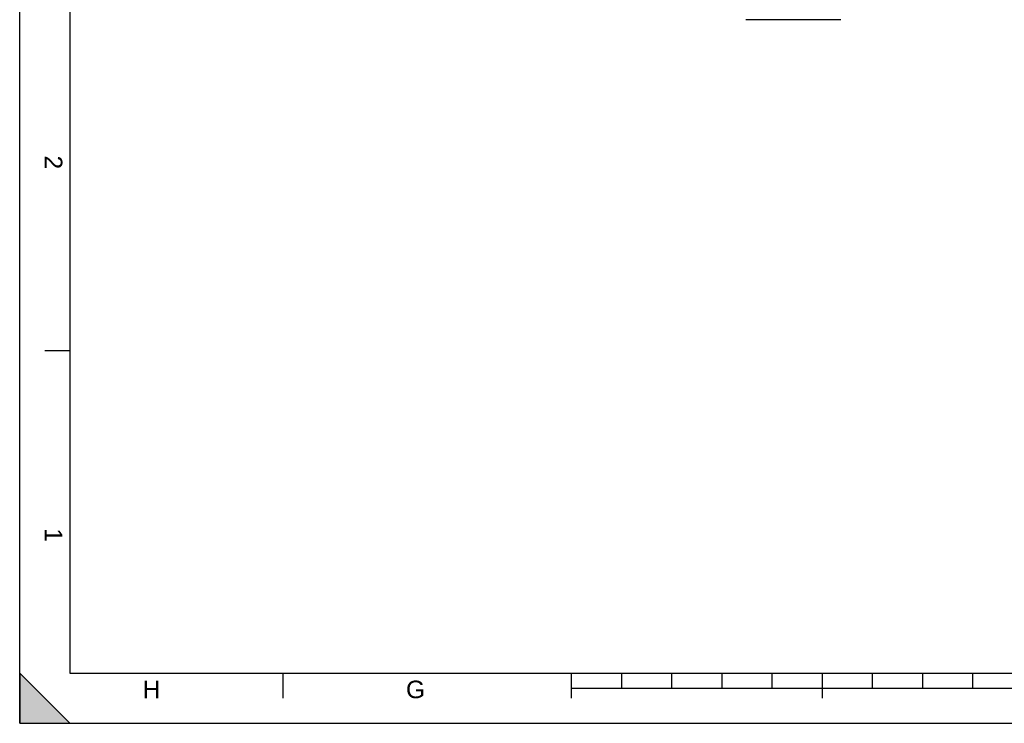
# Model space of a CAD drawing. Header units: millimetres. Extents: x 0 to 420, y 0 to 297.
# Tile 1 of 34: x 0 to 196, y 0 to 140. Entities that reach past the tile are written whole.
import ezdxf

# ---------------------------------------------------------------- set-up
doc = ezdxf.new("R2010")
doc.units = ezdxf.units.MM
doc.header["$LTSCALE"] = 23.1
doc.layers.get('0').update_dxf_attribs({"linetype": 'CONTINUOUS'})
doc.layers.add('06_COURBES', color=7, linetype='CONTINUOUS')
doc.styles.add('TEXTSTYLE_2', font='arial.ttf')

# ---------------------------------------------------------------- blocks, each defined once
blk = doc.blocks.new('MARGEA3_BL0', base_point=(210.000078, 148.5))
at = {"color": 7, "linetype": 'Continuous'}
for p, q in [((0.000078, 0), (0.000078, 297)), ((10.000078, 287.000001), (10.000078, 10.000001)), ((5.000078, 74.250001), (10.000078, 74.250001)), ((10.000078, 0.000001), (0.000078, 10.000001)), ((0.000078, 10.000001), (0.000078, 0.000001)), ((10.000078, 0.000001), (0.000078, 10.000001)), ((10.000078, 10.000001), (410.000078, 10.000001)), ((52.500078, 5.000001), (52.500078, 10.000001)), ((110.000078, 5.000001), (110.000078, 10.000001)), ((120.000078, 7.000001), (120.000078, 10.000001)), ((130.000078, 7.000001), (130.000078, 10.000001)), ((140.000078, 7.000001), (140.000078, 10.000001)), ((150.000078, 7.000001), (150.000078, 10.000001)), ((160.000078, 5.000001), (160.000078, 10.000001)), ((170.000078, 7.000001), (170.000078, 10.000001)), ((180.000078, 7.000001), (180.000078, 10.000001)), ((190.000078, 7.000001), (190.000078, 10.000001)), ((110.000078, 7.000001), (310.000078, 7.000001)), ((0.000078, 0.000001), (10.000078, 0.000001)), ((0.000078, 0), (420.000078, 0))]:
    blk.add_line(p, q, dxfattribs=at)
blk.add_solid([(0.000078, 0.000001), (10.000078, 0.000001), (0.000078, 10.000001)], dxfattribs=at)
at = {"color": 7, "linetype": 'Continuous', "style": 'TEXTSTYLE_2', "oblique": 0.00001872}
for s, p in [('2', (5.000078, 113.125001)), ('1', (5.000078, 38.875001))]:
    blk.add_text(s, height=3.5, rotation=270, dxfattribs=at).set_placement(p)
for s, p in [('H', (24.500078, 5.000001)), ('G', (77.000078, 5.000001))]:
    blk.add_text(s, height=3.5, dxfattribs=at).set_placement(p)

msp = doc.modelspace()

# ---------------------------------------------------------------- linework, layer by layer
at = {"color": 7, "linetype": 'Continuous'}
for q in [(0, 297), (420, 0)]:
    msp.add_line((0, 0), q, dxfattribs=at)
at = {"layer": '06_COURBES', "color": 4, "linetype": 'Continuous'}
for p, q in [((148.97, 140.17), (144.74, 140.17)), ((150.33, 140.17), (149.05, 140.17)), ((154.93, 140.17), (150.36, 140.17)), ((155.27, 140.17), (154.98, 140.17)), ((159.08, 140.17), (155.33, 140.17)), ((159.42, 140.17), (159.13, 140.17)), ((163.06, 140.17), (159.43, 140.17)), ((163.68, 140.17), (163.06, 140.17))]:
    msp.add_line(p, q, dxfattribs=at)

# ---------------------------------------------------------------- block references
at = {"color": 7, "linetype": 'Continuous'}
msp.add_blockref('MARGEA3_BL0', (210, 148.5), dxfattribs=at)

doc.saveas('drawing.dxf')
